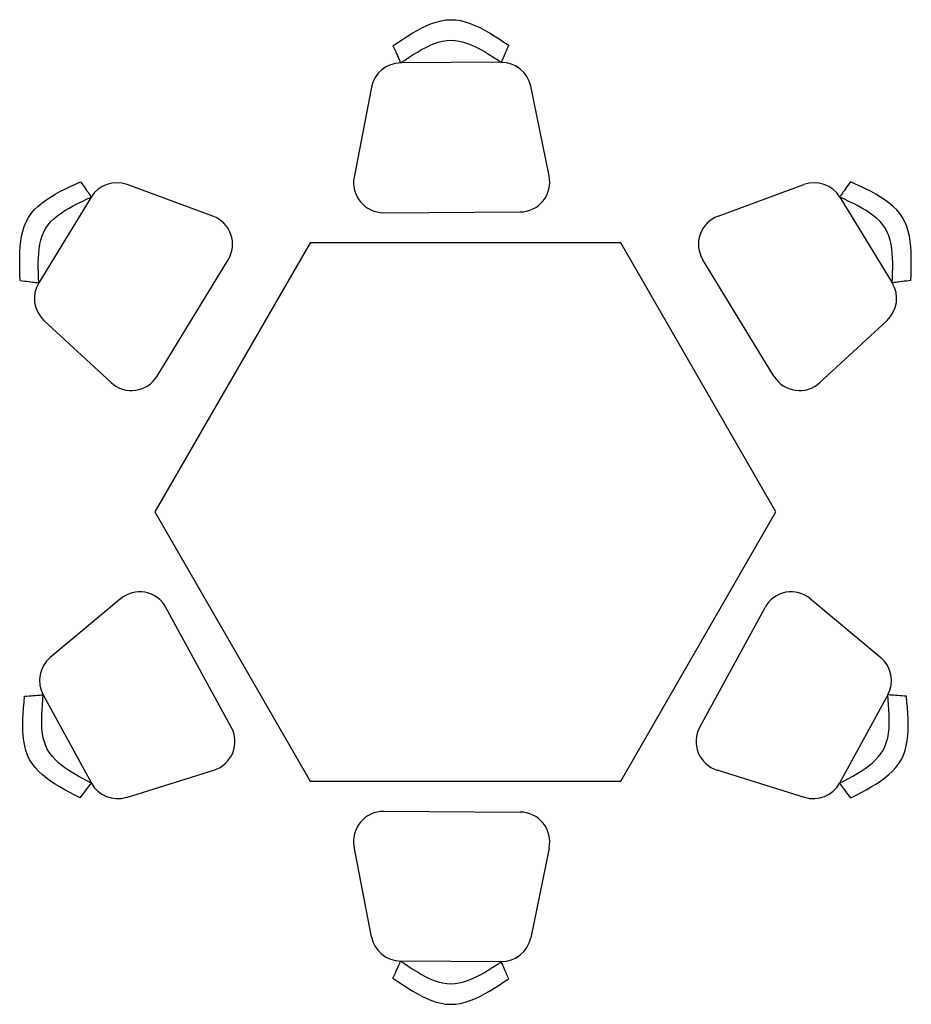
# Model space of a CAD drawing. Extents: x 129.34 to 131.93, y 133.76 to 136.62.
import ezdxf

# ---------------------------------------------------------------- set-up
doc = ezdxf.new("R2010")
doc.units = 0
doc.header["$MEASUREMENT"] = 0
doc.layers.add('LCO', color=1, linetype='CONTINUOUS')

msp = doc.modelspace()

# ---------------------------------------------------------------- linework, layer by layer
at = {"layer": 'LCO'}
for p, q in [((130.4232, 136.5411), (130.4259, 136.5352)), ((130.4259, 136.5352), (130.4286, 136.5293)), ((130.4286, 136.5293), (130.4312, 136.5236)), ((130.4312, 136.5236), (130.4337, 136.5181)), ((130.4337, 136.5181), (130.436, 136.5129)), ((130.436, 136.5129), (130.4382, 136.5081)), ((130.4382, 136.5081), (130.4401, 136.5038)), ((130.4401, 136.5038), (130.4418, 136.5)), ((130.4418, 136.5), (130.4433, 136.4968)), ((130.4433, 136.4968), (130.4444, 136.4943)), ((130.4444, 136.4943), (130.4452, 136.4926)), ((130.4452, 136.4926), (130.4456, 136.4917)), ((130.4456, 136.4917), (130.4456, 136.4917)), ((130.4456, 136.4916), (130.4456, 136.4917)), ((130.4456, 136.4917), (130.4456, 136.4916)), ((130.4456, 136.4916), (130.4456, 136.4916)), ((130.4456, 136.4916), (130.4456, 136.4916)), ((130.4456, 136.4916), (130.4456, 136.4916)), ((130.4456, 136.4916), (130.4456, 136.4916)), ((130.4457, 136.4916), (130.4456, 136.4916)), ((130.4456, 136.4916), (130.4457, 136.4916)), ((130.4456, 136.4916), (130.4456, 136.4916)), ((130.4456, 136.4916), (130.4456, 136.4916)), ((130.4456, 136.4916), (130.4456, 136.4916)), ((129.3427, 135.8613), (129.3492, 135.8605)), ((129.3492, 135.8605), (129.3555, 135.8597)), ((129.3555, 135.8597), (129.3618, 135.8589)), ((129.3618, 135.8589), (129.3677, 135.8581)), ((129.3677, 135.8581), (129.3734, 135.8574)), ((129.3734, 135.8574), (129.3786, 135.8567)), ((129.3786, 135.8567), (129.3833, 135.8561)), ((129.3833, 135.8561), (129.3874, 135.8555)), ((129.3874, 135.8555), (129.3909, 135.8551)), ((129.3909, 135.8551), (129.3936, 135.8548)), ((129.3936, 135.8548), (129.3955, 135.8545)), ((129.3955, 135.8545), (129.3965, 135.8543)), ((129.3965, 135.8544), (129.3965, 135.8543)), ((129.3965, 135.8543), (129.3965, 135.8544)), ((129.3965, 135.8543), (129.3965, 135.8543)), ((129.3965, 135.8543), (129.3965, 135.8543)), ((129.3966, 135.8543), (129.3965, 135.8543)), ((129.3965, 135.8543), (129.3966, 135.8543)), ((129.3965, 135.8543), (129.3965, 135.8543)), ((129.3965, 135.8543), (129.3965, 135.8543)), ((129.3966, 135.8544), (129.3966, 135.8543)), ((129.3966, 135.8543), (129.3966, 135.8544)), ((129.3966, 135.8543), (129.3966, 135.8543)), ((129.3966, 135.8543), (129.3966, 135.8543)), ((131.8701, 135.8543), (131.8701, 135.8544)), ((131.8701, 135.8544), (131.8701, 135.8543)), ((131.8702, 135.8543), (131.8701, 135.8543)), ((131.8701, 135.8543), (131.8701, 135.8543)), ((131.8701, 135.8543), (131.8701, 135.8543)), ((131.8701, 135.8543), (131.8702, 135.8543)), ((131.8712, 135.8545), (131.8702, 135.8543)), ((131.8702, 135.8543), (131.8702, 135.8544)), ((131.8702, 135.8544), (131.8702, 135.8543)), ((131.8702, 135.8543), (131.8702, 135.8543)), ((131.8702, 135.8543), (131.8702, 135.8543)), ((131.8702, 135.8543), (131.8702, 135.8543)), ((131.8702, 135.8543), (131.8702, 135.8543)), ((131.8731, 135.8548), (131.8712, 135.8545)), ((131.8758, 135.8551), (131.8731, 135.8548)), ((131.8793, 135.8555), (131.8758, 135.8551)), ((131.8834, 135.8561), (131.8793, 135.8555)), ((131.8881, 135.8567), (131.8834, 135.8561)), ((131.8933, 135.8574), (131.8881, 135.8567)), ((131.899, 135.8581), (131.8933, 135.8574)), ((131.9049, 135.8589), (131.899, 135.8581)), ((131.9112, 135.8597), (131.9049, 135.8589)), ((131.9175, 135.8605), (131.9112, 135.8597)), ((131.924, 135.8613), (131.9175, 135.8605)), ((129.5349, 134.3867), (129.5381, 134.3908)), ((129.5381, 134.3908), (129.5409, 134.3946)), ((129.5409, 134.3946), (129.5435, 134.3979)), ((129.5435, 134.3979), (129.5456, 134.4007)), ((129.5456, 134.4007), (129.5472, 134.4029)), ((129.5472, 134.4029), (129.5484, 134.4044)), ((129.5484, 134.4044), (129.549, 134.4052)), ((129.549, 134.4052), (129.5491, 134.4053)), ((129.5491, 134.4053), (129.549, 134.4052)), ((129.549, 134.4052), (129.549, 134.4052)), ((129.549, 134.4052), (129.549, 134.4052)), ((129.549, 134.4052), (129.549, 134.4052)), ((129.549, 134.4052), (129.549, 134.4052)), ((129.549, 134.4052), (129.549, 134.4052)), ((129.549, 134.4052), (129.549, 134.4052)), ((129.5491, 134.4053), (129.5491, 134.4053)), ((129.5491, 134.4053), (129.5491, 134.4053)), ((129.5491, 134.4053), (129.5491, 134.4053)), ((129.5491, 134.4053), (129.5491, 134.4053)), ((131.7176, 134.4053), (131.7177, 134.4052)), ((131.7176, 134.4053), (131.7176, 134.4053)), ((131.7176, 134.4053), (131.7176, 134.4053)), ((131.7176, 134.4053), (131.7176, 134.4053)), ((131.7176, 134.4053), (131.7176, 134.4053)), ((131.7177, 134.4052), (131.7176, 134.4053)), ((131.7177, 134.4052), (131.7177, 134.4052)), ((131.7177, 134.4052), (131.7177, 134.4052)), ((131.7177, 134.4052), (131.7177, 134.4052)), ((131.7177, 134.4052), (131.7177, 134.4052)), ((131.7177, 134.4052), (131.7177, 134.4052)), ((131.7177, 134.4052), (131.7177, 134.4052)), ((131.7183, 134.4044), (131.7177, 134.4052)), ((131.7195, 134.4029), (131.7183, 134.4044)), ((131.7211, 134.4007), (131.7195, 134.4029)), ((131.7232, 134.3979), (131.7211, 134.4007)), ((131.7258, 134.3946), (131.7232, 134.3979)), ((131.7286, 134.3908), (131.7258, 134.3946)), ((131.7318, 134.3867), (131.7286, 134.3908)), ((129.5161, 134.3621), (129.5201, 134.3673)), ((129.5201, 134.3673), (129.524, 134.3724)), ((129.524, 134.3724), (129.5278, 134.3774)), ((129.5278, 134.3774), (129.5314, 134.3822)), ((129.5314, 134.3822), (129.5349, 134.3867)), ((131.7353, 134.3822), (131.7318, 134.3867)), ((131.7389, 134.3774), (131.7353, 134.3822)), ((131.7427, 134.3724), (131.7389, 134.3774)), ((131.7466, 134.3673), (131.7427, 134.3724)), ((131.7506, 134.3621), (131.7466, 134.3673)), ((130.4382, 133.873), (130.4401, 133.8774)), ((130.4401, 133.8774), (130.4418, 133.8812)), ((130.4418, 133.8812), (130.4433, 133.8843)), ((130.4433, 133.8843), (130.4444, 133.8868)), ((130.4444, 133.8868), (130.4452, 133.8886)), ((130.4452, 133.8886), (130.4456, 133.8895)), ((130.4456, 133.8895), (130.4456, 133.8896)), ((130.4456, 133.8896), (130.4456, 133.8896)), ((130.4456, 133.8896), (130.4457, 133.8896)), ((130.4457, 133.8896), (130.4456, 133.8896)), ((130.4456, 133.8896), (130.4456, 133.8896)), ((130.4456, 133.8896), (130.4456, 133.8895)), ((130.4456, 133.8895), (130.4456, 133.8895)), ((130.4456, 133.8895), (130.4456, 133.8895)), ((130.4456, 133.8895), (130.4456, 133.8895)), ((130.4456, 133.8895), (130.4456, 133.8895)), ((130.4456, 133.8895), (130.4456, 133.8895)), ((130.4456, 133.8895), (130.4456, 133.8895)), ((130.4259, 133.846), (130.4286, 133.8519)), ((130.4286, 133.8519), (130.4312, 133.8576)), ((130.4312, 133.8576), (130.4337, 133.8631)), ((130.4337, 133.8631), (130.436, 133.8683)), ((130.436, 133.8683), (130.4382, 133.873)), ((130.4232, 133.8401), (130.4259, 133.846))]:
    msp.add_line(p, q, dxfattribs=at)
for points in [[(130.4232, 136.5411), (130.4372, 136.5505), (130.4511, 136.5598), (130.465, 136.5688), (130.479, 136.5774), (130.4929, 136.5855), (130.5068, 136.593), (130.5208, 136.5997), (130.5347, 136.6055), (130.5487, 136.6102), (130.5626, 136.6138), (130.5766, 136.6161), (130.5906, 136.6169), (130.6046, 136.6162), (130.6185, 136.6141), (130.6326, 136.6107), (130.6466, 136.6061), (130.6606, 136.6005), (130.6746, 136.594), (130.6886, 136.5867), (130.7026, 136.5787), (130.7167, 136.5702), (130.7307, 136.5614), (130.7447, 136.5522), (130.7587, 136.543)], [(130.4456, 136.4917), (130.4577, 136.4999), (130.4698, 136.508), (130.4819, 136.5158), (130.494, 136.5233), (130.5061, 136.5303), (130.5182, 136.5368), (130.5303, 136.5426), (130.5424, 136.5476), (130.5545, 136.5517), (130.5666, 136.5549), (130.5788, 136.5568), (130.5909, 136.5576), (130.603, 136.557), (130.6152, 136.5551), (130.6274, 136.5522), (130.6395, 136.5482), (130.6517, 136.5433), (130.6639, 136.5377), (130.6761, 136.5313), (130.6882, 136.5244), (130.7004, 136.517), (130.7126, 136.5093), (130.7248, 136.5014), (130.7369, 136.4934)], [(130.7587, 136.543), (130.7561, 136.537), (130.7535, 136.5311), (130.751, 136.5254), (130.7486, 136.5199), (130.7463, 136.5147), (130.7442, 136.5098), (130.7423, 136.5055), (130.7406, 136.5017), (130.7392, 136.4985), (130.7381, 136.496), (130.7374, 136.4942), (130.7369, 136.4934), (130.7369, 136.4933), (130.7369, 136.4932), (130.7369, 136.4932), (130.7369, 136.4932), (130.7369, 136.4932), (130.7369, 136.4932), (130.7369, 136.4932), (130.7369, 136.4932), (130.7369, 136.4933), (130.7369, 136.4933), (130.7369, 136.4933), (130.7369, 136.4934)], [(130.7369, 136.4934), (130.4456, 136.4917)], [(130.361, 136.4215), (130.3104, 136.1611)], [(130.8758, 136.1642), (130.8224, 136.4241)], [(129.3427, 135.8613), (129.342, 135.8781), (129.3414, 135.8949), (129.3411, 135.9115), (129.3411, 135.9278), (129.3416, 135.944), (129.3425, 135.9598), (129.3442, 135.9751), (129.3466, 135.99), (129.3499, 136.0044), (129.3542, 136.0181), (129.3597, 136.0312), (129.3663, 136.0435), (129.3742, 136.055), (129.3834, 136.0658), (129.3937, 136.076), (129.4049, 136.0855), (129.4171, 136.0944), (129.43, 136.1029), (129.4436, 136.111), (129.4578, 136.1187), (129.4724, 136.1261), (129.4873, 136.1334), (129.5025, 136.1406), (129.5177, 136.1476)], [(129.5177, 136.1476), (129.5214, 136.1422), (129.525, 136.1369), (129.5286, 136.1318), (129.532, 136.1268), (129.5352, 136.1221), (129.5382, 136.1178), (129.5409, 136.1139), (129.5433, 136.1105), (129.5452, 136.1076), (129.5468, 136.1053), (129.5479, 136.1038), (129.5484, 136.1029), (129.5484, 136.1029), (129.5485, 136.1028), (129.5485, 136.1028), (129.5485, 136.1028), (129.5485, 136.1028), (129.5485, 136.1028), (129.5485, 136.1028), (129.5485, 136.1028), (129.5484, 136.1029), (129.5484, 136.1029), (129.5484, 136.1029), (129.5484, 136.1029)], [(129.9013, 136.0478), (129.6522, 136.1391)], [(131.3654, 136.0478), (131.6145, 136.1391)], [(131.749, 136.1476), (131.7453, 136.1422), (131.7417, 136.1369), (131.7381, 136.1318), (131.7347, 136.1268), (131.7315, 136.1221), (131.7285, 136.1178), (131.7258, 136.1139), (131.7234, 136.1105), (131.7215, 136.1076), (131.7199, 136.1053), (131.7188, 136.1038), (131.7183, 136.1029), (131.7183, 136.1029), (131.7182, 136.1028), (131.7182, 136.1028), (131.7182, 136.1028), (131.7182, 136.1028), (131.7182, 136.1028), (131.7182, 136.1028), (131.7182, 136.1028), (131.7183, 136.1029), (131.7183, 136.1029), (131.7183, 136.1029), (131.7183, 136.1029)], [(131.924, 135.8613), (131.9247, 135.8781), (131.9253, 135.8949), (131.9256, 135.9115), (131.9256, 135.9278), (131.9251, 135.944), (131.9242, 135.9598), (131.9225, 135.9751), (131.9201, 135.99), (131.9168, 136.0044), (131.9125, 136.0181), (131.907, 136.0312), (131.9004, 136.0435), (131.8925, 136.055), (131.8833, 136.0658), (131.873, 136.076), (131.8618, 136.0855), (131.8496, 136.0944), (131.8367, 136.1029), (131.8231, 136.111), (131.8089, 136.1187), (131.7943, 136.1261), (131.7794, 136.1334), (131.7642, 136.1406), (131.749, 136.1476)], [(129.3965, 135.8543), (129.3959, 135.869), (129.3954, 135.8835), (129.3951, 135.8979), (129.3951, 135.9121), (129.3955, 135.9261), (129.3963, 135.9398), (129.3977, 135.9532), (129.3999, 135.9661), (129.4027, 135.9786), (129.4065, 135.9905), (129.4112, 136.0019), (129.4169, 136.0126), (129.4238, 136.0226), (129.4318, 136.0319), (129.4407, 136.0407), (129.4505, 136.049), (129.4611, 136.0568), (129.4723, 136.0641), (129.4841, 136.0711), (129.4964, 136.0778), (129.509, 136.0843), (129.522, 136.0906), (129.5351, 136.0968), (129.5484, 136.1029)], [(129.5484, 136.1029), (129.3965, 135.8543)], [(131.7183, 136.1029), (131.8702, 135.8543)], [(131.8702, 135.8543), (131.8708, 135.869), (131.8713, 135.8835), (131.8716, 135.8979), (131.8716, 135.9121), (131.8712, 135.9261), (131.8704, 135.9398), (131.869, 135.9532), (131.8668, 135.9661), (131.864, 135.9786), (131.8602, 135.9905), (131.8555, 136.0019), (131.8498, 136.0126), (131.8429, 136.0226), (131.8349, 136.0319), (131.826, 136.0407), (131.8162, 136.049), (131.8056, 136.0568), (131.7944, 136.0641), (131.7826, 136.0711), (131.7703, 136.0778), (131.7577, 136.0843), (131.7447, 136.0906), (131.7316, 136.0968), (131.7183, 136.1029)], [(130.396, 136.0578), (130.7914, 136.06)], [(129.7393, 135.5838), (129.9455, 135.9211)], [(131.5274, 135.5838), (131.3212, 135.9211)], [(129.4116, 135.7455), (129.6064, 135.5654)], [(131.8551, 135.7455), (131.6603, 135.5654)], [(129.6334, 134.9392), (129.4299, 134.769)], [(131.6333, 134.9392), (131.8368, 134.769)], [(129.9545, 134.5672), (129.7651, 134.9143)], [(131.3122, 134.5672), (131.5016, 134.9143)], [(129.5161, 134.3621), (129.5012, 134.3699), (129.4864, 134.3777), (129.4719, 134.3857), (129.4577, 134.3939), (129.444, 134.4023), (129.4308, 134.4111), (129.4182, 134.4201), (129.4065, 134.4297), (129.3958, 134.4398), (129.386, 134.4503), (129.3774, 134.4616), (129.37, 134.4735), (129.364, 134.4861), (129.3592, 134.4994), (129.3556, 134.5134), (129.353, 134.5279), (129.3513, 134.5428), (129.3504, 134.5583), (129.3502, 134.5741), (129.3506, 134.5902), (129.3514, 134.6066), (129.3525, 134.6232), (129.3539, 134.6399), (129.3554, 134.6566)], [(129.3554, 134.6566), (129.3619, 134.6571), (129.3683, 134.6576), (129.3745, 134.6581), (129.3806, 134.6586), (129.3862, 134.659), (129.3915, 134.6595), (129.3962, 134.6599), (129.4004, 134.6602), (129.4038, 134.6605), (129.4066, 134.6607), (129.4085, 134.6609), (129.4094, 134.6609), (129.4095, 134.6609), (129.4095, 134.6609), (129.4095, 134.6609), (129.4095, 134.6609), (129.4095, 134.6609), (129.4095, 134.6609), (129.4095, 134.6609), (129.4095, 134.6609), (129.4095, 134.6609), (129.4095, 134.6609), (129.4095, 134.6609), (129.4094, 134.6609)], [(129.549, 134.4052), (129.536, 134.4119), (129.5232, 134.4188), (129.5106, 134.4257), (129.4982, 134.4328), (129.4863, 134.4401), (129.4749, 134.4477), (129.464, 134.4556), (129.4539, 134.4639), (129.4445, 134.4726), (129.436, 134.4818), (129.4285, 134.4915), (129.4221, 134.5019), (129.4169, 134.5128), (129.4128, 134.5244), (129.4096, 134.5366), (129.4073, 134.5492), (129.4058, 134.5622), (129.4051, 134.5756), (129.4049, 134.5893), (129.4052, 134.6033), (129.4059, 134.6175), (129.4069, 134.6319), (129.4081, 134.6464), (129.4094, 134.6609)], [(129.4094, 134.6609), (129.549, 134.4052)], [(131.7177, 134.4052), (131.7306, 134.4119), (131.7435, 134.4188), (131.7561, 134.4257), (131.7685, 134.4328), (131.7804, 134.4401), (131.7918, 134.4477), (131.8027, 134.4556), (131.8128, 134.4639), (131.8222, 134.4726), (131.8307, 134.4818), (131.8382, 134.4915), (131.8446, 134.5019), (131.8498, 134.5128), (131.8539, 134.5244), (131.8571, 134.5366), (131.8594, 134.5492), (131.8609, 134.5622), (131.8616, 134.5756), (131.8618, 134.5893), (131.8615, 134.6033), (131.8608, 134.6175), (131.8598, 134.6319), (131.8586, 134.6464), (131.8573, 134.6609)], [(131.8573, 134.6609), (131.7177, 134.4052)], [(131.7506, 134.3621), (131.7655, 134.3699), (131.7803, 134.3777), (131.7948, 134.3857), (131.809, 134.3939), (131.8227, 134.4023), (131.8359, 134.4111), (131.8485, 134.4201), (131.8601, 134.4297), (131.8709, 134.4398), (131.8807, 134.4503), (131.8893, 134.4616), (131.8967, 134.4735), (131.9027, 134.4861), (131.9075, 134.4994), (131.9111, 134.5134), (131.9137, 134.5279), (131.9154, 134.5428), (131.9163, 134.5583), (131.9165, 134.5741), (131.9161, 134.5902), (131.9153, 134.6066), (131.9142, 134.6232), (131.9128, 134.6399), (131.9113, 134.6566)], [(131.9113, 134.6566), (131.9048, 134.6571), (131.8984, 134.6576), (131.8922, 134.6581), (131.8861, 134.6586), (131.8805, 134.659), (131.8752, 134.6595), (131.8705, 134.6599), (131.8663, 134.6602), (131.8629, 134.6605), (131.8601, 134.6607), (131.8582, 134.6609), (131.8573, 134.6609), (131.8572, 134.6609), (131.8572, 134.6609), (131.8572, 134.6609), (131.8572, 134.6609), (131.8572, 134.6609), (131.8572, 134.6609), (131.8572, 134.6609), (131.8572, 134.6609), (131.8572, 134.6609), (131.8572, 134.6609), (131.8572, 134.6609), (131.8573, 134.6609)], [(129.6509, 134.3639), (129.9042, 134.4429)], [(131.6158, 134.3639), (131.3625, 134.4429)], [(130.396, 134.3234), (130.7914, 134.3211)], [(130.361, 133.9596), (130.3104, 134.2201)], [(130.8758, 134.2169), (130.8224, 133.957)], [(130.7369, 133.8878), (130.4456, 133.8895)], [(130.4456, 133.8895), (130.4577, 133.8813), (130.4698, 133.8732), (130.4819, 133.8653), (130.494, 133.8579), (130.5061, 133.8508), (130.5182, 133.8443), (130.5303, 133.8385), (130.5424, 133.8335), (130.5545, 133.8294), (130.5666, 133.8263), (130.5788, 133.8243), (130.5909, 133.8236), (130.603, 133.8242), (130.6152, 133.826), (130.6274, 133.829), (130.6395, 133.833), (130.6517, 133.8378), (130.6639, 133.8435), (130.6761, 133.8499), (130.6882, 133.8568), (130.7004, 133.8642), (130.7126, 133.8718), (130.7248, 133.8798), (130.7369, 133.8878)], [(130.7587, 133.8382), (130.7561, 133.8442), (130.7535, 133.8501), (130.751, 133.8558), (130.7486, 133.8613), (130.7463, 133.8665), (130.7442, 133.8713), (130.7423, 133.8756), (130.7406, 133.8795), (130.7392, 133.8827), (130.7381, 133.8852), (130.7374, 133.8869), (130.7369, 133.8878), (130.7369, 133.8879), (130.7369, 133.8879), (130.7369, 133.8879), (130.7369, 133.8879), (130.7369, 133.8879), (130.7369, 133.8879), (130.7369, 133.8879), (130.7369, 133.8879), (130.7369, 133.8879), (130.7369, 133.8879), (130.7369, 133.8879), (130.7369, 133.8878)], [(130.4232, 133.8401), (130.4372, 133.8307), (130.4511, 133.8214), (130.465, 133.8124), (130.479, 133.8037), (130.4929, 133.7956), (130.5068, 133.7881), (130.5208, 133.7814), (130.5347, 133.7756), (130.5487, 133.7709), (130.5626, 133.7673), (130.5766, 133.7651), (130.5906, 133.7643), (130.6046, 133.7649), (130.6185, 133.767), (130.6326, 133.7704), (130.6466, 133.775), (130.6606, 133.7806), (130.6746, 133.7872), (130.6886, 133.7945), (130.7026, 133.8025), (130.7167, 133.811), (130.7307, 133.8198), (130.7447, 133.8289), (130.7587, 133.8382)]]:
    msp.add_lwpolyline(points, dxfattribs=at)
msp.add_lwpolyline([(130.1833, 135.97), (129.7333, 135.1906), (130.1833, 134.4112), (131.0833, 134.4112), (131.5333, 135.1906), (131.0833, 135.97)], close=True, dxfattribs=at)
for centre, start, end in [((130.4461, 136.405), 90.3185, 169.0084), ((130.7374, 136.4066), 11.6387, 90.3224), ((130.3956, 136.1445), 169.0084, 270.3263), ((130.7909, 136.1468), 270.3185, 11.6354), ((129.6224, 136.0577), 69.8792, 148.5629), ((131.6443, 136.0577), 31.4371, 110.1208), ((129.8715, 135.9664), 328.559, 69.8759), ((131.3952, 135.9664), 110.1241, 211.441), ((129.4704, 135.8091), 148.559, 227.2489), ((131.7963, 135.8091), 312.7511, 31.441), ((129.6653, 135.6291), 227.2489, 328.5668), ((131.6014, 135.6291), 211.4332, 312.7511), ((129.689, 134.8728), 28.6193, 129.9362), ((131.5777, 134.8728), 50.0638, 151.3807), ((129.4856, 134.7024), 129.9395, 208.6232), ((131.7811, 134.7024), 331.3768, 50.0605), ((129.8784, 134.5257), 287.3092, 28.6271), ((131.3883, 134.5257), 151.3729, 252.6908), ((129.6251, 134.4467), 208.6193, 287.3092), ((131.6416, 134.4467), 252.6908, 331.3807), ((130.3956, 134.2366), 89.6737, 190.9916), ((130.7909, 134.2344), 348.3646, 89.6815), ((130.4461, 133.9762), 190.9916, 269.6815), ((130.7374, 133.9745), 269.6776, 348.3613)]:
    msp.add_arc(centre, 0.0867, start, end, dxfattribs=at)

doc.saveas('drawing.dxf')
